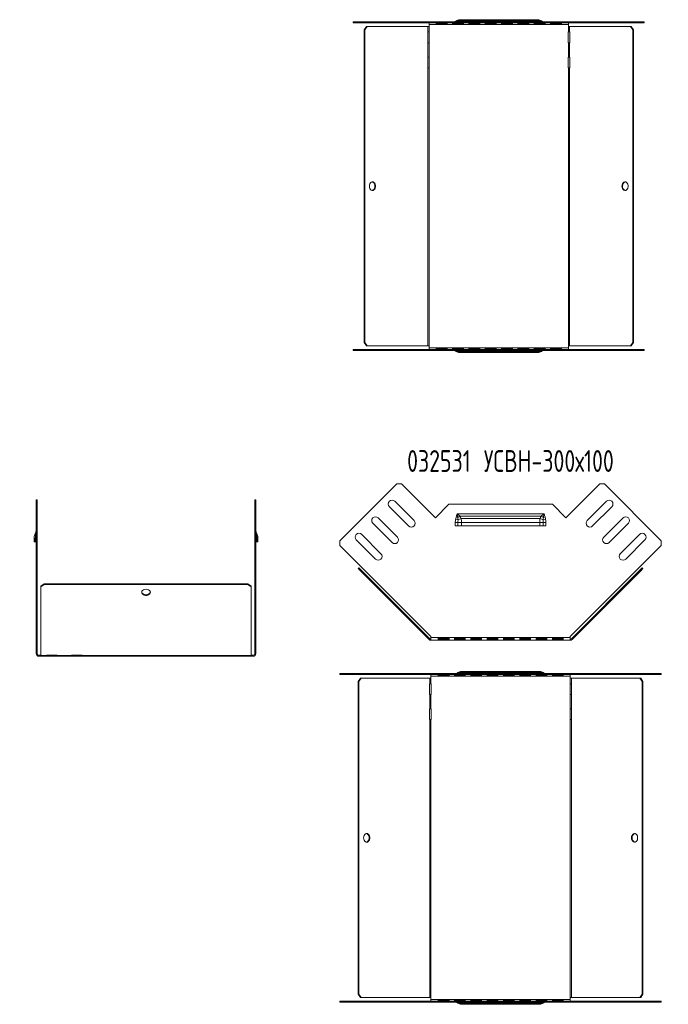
# Model space of a CAD drawing. Header units: millimetres. Extents: x -154 to 3245, y -1016 to 742.
# Tile 9 of 13: x 1734 to 2330, y -1016 to -112. Entities that reach past the tile are written whole.
import ezdxf

# ---------------------------------------------------------------- set-up
doc = ezdxf.new("R2010")
doc.units = ezdxf.units.MM
doc.styles.add('SLDTEXTSTYLE4', font='TXT', dxfattribs={"width": 0.7, "bigfont": 'bigfont'})

msp = doc.modelspace()

# ---------------------------------------------------------------- linework, layer by layer
at = {"color": 7, "linetype": 'Continuous', "lineweight": 15}
for p, q in [((2040.46, -114.05), (2040.46, -114.95)), ((2078.64, -114.05), (2040.46, -114.05)), ((2078.64, -114.95), (2040.46, -114.95)), ((2078.64, -114.95), (2078.64, -114.05)), ((2078.64, -114.05), (2082.89, -114.05)), ((2082.89, -114.95), (2078.64, -114.95)), ((2082.89, -114.05), (2082.89, -114.95)), ((2114, -114.05), (2082.89, -114.05)), ((2114, -114.95), (2082.89, -114.95)), ((2110.07, -116.45), (2110.07, -114.95)), ((2238.08, -116.45), (2110.07, -116.45)), ((2110.07, -116.45), (2110.07, -118.34)), ((2114, -114.05), (2114, -114.95)), ((2126.58, -114.05), (2114, -114.05)), ((2126.58, -114.95), (2114, -114.95)), ((2126.66, -115), (2116.66, -115)), ((2116.66, -115), (2116.66, -116.04)), ((2116.66, -115.8), (2126.66, -115.8)), ((2116.66, -116.04), (2126.66, -116.04)), ((2126.58, -114.05), (2126.58, -114.95)), ((2221.58, -114.05), (2126.58, -114.05)), ((2221.58, -114.95), (2126.58, -114.95)), ((2126.66, -116.04), (2126.66, -115)), ((2141.66, -115), (2131.66, -115)), ((2131.66, -115), (2131.66, -116.04)), ((2131.66, -115.8), (2141.66, -115.8)), ((2131.66, -116.04), (2141.66, -116.04)), ((2211.41, -113.63), (2136.74, -113.63)), ((2210.36, -112.75), (2137.79, -112.75)), ((2210.08, -112.05), (2138.08, -112.05)), ((2141.66, -116.04), (2141.66, -115)), ((2156.66, -115), (2146.66, -115)), ((2146.66, -115), (2146.66, -116.04)), ((2146.66, -115.8), (2156.66, -115.8)), ((2146.66, -116.04), (2156.66, -116.04)), ((2156.66, -116.04), (2156.66, -115)), ((2171.66, -115), (2161.66, -115)), ((2161.66, -115), (2161.66, -116.04)), ((2161.66, -115.8), (2171.66, -115.8)), ((2161.66, -116.04), (2171.66, -116.04)), ((2171.66, -116.04), (2171.66, -115)), ((2186.66, -115), (2176.66, -115)), ((2176.66, -115), (2176.66, -116.04)), ((2176.66, -115.8), (2186.66, -115.8)), ((2176.66, -116.04), (2186.66, -116.04)), ((2186.66, -116.04), (2186.66, -115)), ((2201.66, -115), (2191.66, -115)), ((2191.66, -115), (2191.66, -116.04)), ((2191.66, -115.8), (2201.66, -115.8)), ((2191.66, -116.04), (2201.66, -116.04)), ((2201.66, -116.04), (2201.66, -115)), ((2216.66, -115), (2206.66, -115)), ((2206.66, -115), (2206.66, -116.04)), ((2206.66, -115.8), (2216.66, -115.8)), ((2206.66, -116.04), (2216.66, -116.04)), ((2216.66, -116.04), (2216.66, -115)), ((2221.58, -114.05), (2221.58, -114.95)), ((2234.15, -114.05), (2221.58, -114.05)), ((2234.15, -114.95), (2221.58, -114.95)), ((2231.66, -115), (2221.66, -115)), ((2221.66, -115), (2221.66, -116.04)), ((2221.66, -115.8), (2231.66, -115.8)), ((2221.66, -116.04), (2231.66, -116.04)), ((2231.66, -116.04), (2231.66, -115)), ((2234.15, -114.05), (2234.15, -114.95)), ((2265.27, -114.05), (2234.15, -114.05)), ((2265.27, -114.95), (2234.15, -114.95)), ((2238.08, -114.95), (2238.08, -116.45)), ((2238.08, -118.34), (2238.08, -116.45)), ((2265.27, -114.95), (2265.27, -114.05)), ((2265.27, -114.05), (2269.51, -114.05)), ((2269.51, -114.95), (2265.27, -114.95)), ((2269.51, -114.05), (2269.51, -114.95)), ((2307.69, -114.05), (2269.51, -114.05)), ((2307.69, -114.95), (2269.51, -114.95)), ((2307.69, -114.95), (2307.69, -114.05)), ((2050.39, -121.34), (2052.51, -118.34)), ((2051.02, -121.34), (2050.39, -121.34)), ((2050.39, -121.34), (2050.39, -408.44)), ((2053.14, -118.34), (2051.02, -121.34)), ((2051.02, -121.34), (2051.02, -408.44)), ((2052.51, -118.34), (2053.14, -118.34)), ((2109.01, -118.34), (2053.14, -118.34)), ((2109.01, -123.34), (2108.84, -123.34)), ((2108.84, -123.34), (2108.84, -133.34)), ((2109.01, -118.34), (2109.01, -123.34)), ((2109.01, -118.34), (2110.07, -118.34)), ((2110.07, -123.34), (2109.01, -123.34)), ((2110.07, -118.34), (2110.07, -123.34)), ((2110.3, -123.34), (2110.07, -123.34)), ((2110.3, -133.34), (2110.3, -123.34)), ((2238.08, -123.34), (2237.85, -123.34)), ((2237.85, -123.34), (2237.85, -133.34)), ((2238.08, -118.34), (2238.08, -123.34)), ((2238.08, -118.34), (2239.14, -118.34)), ((2239.14, -123.34), (2238.08, -123.34)), ((2239.14, -118.34), (2239.14, -123.34)), ((2295.01, -118.34), (2239.14, -118.34)), ((2239.31, -123.34), (2239.14, -123.34)), ((2239.31, -133.34), (2239.31, -123.34)), ((2295.01, -118.34), (2295.64, -118.34)), ((2297.13, -121.34), (2295.01, -118.34)), ((2295.64, -118.34), (2297.77, -121.34)), ((2297.77, -121.34), (2297.13, -121.34)), ((2297.13, -121.34), (2297.13, -408.44)), ((2297.77, -121.34), (2297.77, -408.44)), ((2108.84, -133.34), (2109.01, -133.34)), ((2109.01, -133.34), (2109.01, -146.34)), ((2109.01, -133.34), (2110.07, -133.34)), ((2110.07, -133.34), (2110.07, -146.34)), ((2110.07, -133.34), (2110.3, -133.34)), ((2237.85, -133.34), (2238.08, -133.34)), ((2238.08, -133.34), (2238.08, -146.34)), ((2238.08, -133.34), (2239.14, -133.34)), ((2239.14, -133.34), (2239.14, -146.34)), ((2239.14, -133.34), (2239.31, -133.34)), ((2108.84, -146.34), (2108.84, -156.34)), ((2109.01, -146.34), (2108.84, -146.34)), ((2110.07, -146.34), (2109.01, -146.34)), ((2110.3, -146.34), (2110.07, -146.34)), ((2110.3, -156.34), (2110.3, -146.34)), ((2237.85, -146.34), (2237.85, -156.34)), ((2238.08, -146.34), (2237.85, -146.34)), ((2239.14, -146.34), (2238.08, -146.34)), ((2239.31, -146.34), (2239.14, -146.34)), ((2239.31, -156.34), (2239.31, -146.34)), ((2108.84, -156.34), (2109.01, -156.34)), ((2109.01, -156.34), (2109.01, -411.44)), ((2109.01, -156.34), (2110.07, -156.34)), ((2110.07, -156.34), (2110.07, -411.44)), ((2110.07, -156.34), (2110.3, -156.34)), ((2237.85, -156.34), (2238.08, -156.34)), ((2238.08, -156.34), (2238.08, -411.44)), ((2238.08, -156.34), (2239.14, -156.34)), ((2239.14, -156.34), (2239.14, -411.44)), ((2239.14, -156.34), (2239.31, -156.34)), ((2040.46, -414.83), (2040.46, -415.73)), ((2040.46, -414.83), (2078.64, -414.83)), ((2040.46, -415.73), (2078.64, -415.73)), ((2050.39, -408.44), (2051.02, -408.44)), ((2052.51, -411.44), (2050.39, -408.44)), ((2051.02, -408.44), (2053.14, -411.44)), ((2053.14, -411.44), (2052.51, -411.44)), ((2109.01, -411.44), (2053.14, -411.44)), ((2078.64, -415.73), (2078.64, -414.83)), ((2078.64, -414.83), (2082.89, -414.83)), ((2082.89, -415.73), (2078.64, -415.73)), ((2082.89, -414.83), (2082.89, -415.73)), ((2082.89, -414.83), (2114, -414.83)), ((2082.89, -415.73), (2114, -415.73)), ((2110.07, -411.44), (2109.01, -411.44)), ((2110.07, -411.44), (2110.07, -413.33)), ((2238.08, -413.33), (2110.07, -413.33)), ((2110.07, -414.83), (2110.07, -413.33)), ((2114, -415.73), (2114, -414.83)), ((2114, -414.83), (2126.58, -414.83)), ((2114, -415.73), (2126.58, -415.73)), ((2116.66, -413.74), (2116.66, -414.78)), ((2126.66, -413.74), (2116.66, -413.74)), ((2126.66, -413.98), (2116.66, -413.98)), ((2116.66, -414.78), (2126.66, -414.78)), ((2126.58, -415.73), (2126.58, -414.83)), ((2126.58, -414.83), (2221.58, -414.83)), ((2126.58, -415.73), (2221.58, -415.73)), ((2126.66, -414.78), (2126.66, -413.74)), ((2131.66, -413.74), (2131.66, -414.78)), ((2141.66, -413.74), (2131.66, -413.74)), ((2141.66, -413.98), (2131.66, -413.98)), ((2131.66, -414.78), (2141.66, -414.78)), ((2141.66, -414.78), (2141.66, -413.74)), ((2146.66, -413.74), (2146.66, -414.78)), ((2156.66, -413.74), (2146.66, -413.74)), ((2156.66, -413.98), (2146.66, -413.98)), ((2146.66, -414.78), (2156.66, -414.78)), ((2156.66, -414.78), (2156.66, -413.74)), ((2161.66, -413.74), (2161.66, -414.78)), ((2171.66, -413.74), (2161.66, -413.74)), ((2171.66, -413.98), (2161.66, -413.98)), ((2161.66, -414.78), (2171.66, -414.78)), ((2171.66, -414.78), (2171.66, -413.74)), ((2176.66, -413.74), (2176.66, -414.78)), ((2186.66, -413.74), (2176.66, -413.74)), ((2186.66, -413.98), (2176.66, -413.98)), ((2176.66, -414.78), (2186.66, -414.78)), ((2186.66, -414.78), (2186.66, -413.74)), ((2191.66, -413.74), (2191.66, -414.78)), ((2201.66, -413.74), (2191.66, -413.74)), ((2201.66, -413.98), (2191.66, -413.98)), ((2191.66, -414.78), (2201.66, -414.78)), ((2201.66, -414.78), (2201.66, -413.74)), ((2206.66, -413.74), (2206.66, -414.78)), ((2216.66, -413.74), (2206.66, -413.74)), ((2216.66, -413.98), (2206.66, -413.98)), ((2206.66, -414.78), (2216.66, -414.78)), ((2216.66, -414.78), (2216.66, -413.74)), ((2221.58, -415.73), (2221.58, -414.83)), ((2221.58, -414.83), (2234.15, -414.83)), ((2221.58, -415.73), (2234.15, -415.73)), ((2221.66, -413.74), (2221.66, -414.78)), ((2231.66, -413.74), (2221.66, -413.74)), ((2231.66, -413.98), (2221.66, -413.98)), ((2221.66, -414.78), (2231.66, -414.78)), ((2231.66, -414.78), (2231.66, -413.74)), ((2234.15, -415.73), (2234.15, -414.83)), ((2234.15, -414.83), (2265.27, -414.83)), ((2234.15, -415.73), (2265.27, -415.73)), ((2239.14, -411.44), (2238.08, -411.44)), ((2238.08, -413.33), (2238.08, -411.44)), ((2238.08, -413.33), (2238.08, -414.83)), ((2295.01, -411.44), (2239.14, -411.44)), ((2265.27, -415.73), (2265.27, -414.83)), ((2265.27, -414.83), (2269.51, -414.83)), ((2269.51, -415.73), (2265.27, -415.73)), ((2269.51, -414.83), (2269.51, -415.73)), ((2269.51, -414.83), (2307.69, -414.83)), ((2269.51, -415.73), (2307.69, -415.73)), ((2295.01, -411.44), (2297.13, -408.44)), ((2295.64, -411.44), (2295.01, -411.44)), ((2297.77, -408.44), (2295.64, -411.44)), ((2297.13, -408.44), (2297.77, -408.44)), ((2307.69, -415.73), (2307.69, -414.83)), ((2136.74, -416.15), (2211.41, -416.15)), ((2137.79, -417.03), (2210.36, -417.03)), ((2138.08, -417.73), (2210.08, -417.73)), ((2028.21, -590.55), (2080.54, -538.23)), ((2084.78, -538.23), (2080.54, -538.23)), ((2084.78, -538.23), (2115.89, -569.34)), ((2235.76, -569.34), (2266.88, -538.23)), ((2271.12, -538.23), (2266.88, -538.23)), ((2271.12, -538.23), (2323.44, -590.55)), ((1750.17, -552.95), (1749.27, -552.95)), ((1749.27, -552.95), (1749.27, -605.28)), ((1750.17, -552.95), (1750.17, -605.28)), ((1950.96, -552.95), (1950.06, -552.95)), ((1950.06, -605.28), (1950.06, -552.95)), ((1950.96, -605.28), (1950.96, -552.95)), ((2073.65, -559.25), (2091.33, -576.93)), ((2096.28, -571.98), (2078.6, -554.31)), ((2115.89, -569.34), (2128.33, -556.91)), ((2128.33, -556.91), (2223.33, -556.91)), ((2223.33, -556.91), (2235.76, -569.34)), ((2273.05, -554.31), (2255.38, -571.98)), ((2260.33, -576.93), (2278, -559.25)), ((2081.08, -587.19), (2063.4, -569.51)), ((2135.02, -568.71), (2136.54, -569.16)), ((2135.83, -565.7), (2215.83, -565.7)), ((2138.49, -567.91), (2213.16, -567.91)), ((2215.11, -569.16), (2216.63, -568.71)), ((2288.26, -569.51), (2270.58, -587.19)), ((2058.45, -574.46), (2076.13, -592.14)), ((2134.21, -573.81), (2136.67, -573.81)), ((2134.21, -576.91), (2134.21, -573.81)), ((2136.67, -576.91), (2134.21, -576.91)), ((2134.49, -570.91), (2136.7, -571.37)), ((2136.67, -573.81), (2136.67, -576.91)), ((2136.67, -573.81), (2139.83, -573.81)), ((2139.83, -576.91), (2136.67, -576.91)), ((2139.54, -570.13), (2212.12, -570.13)), ((2139.83, -573.81), (2139.83, -576.91)), ((2139.83, -573.81), (2211.83, -573.81)), ((2139.83, -576.91), (2211.83, -576.91)), ((2211.83, -576.91), (2211.83, -573.81)), ((2211.83, -573.81), (2214.99, -573.81)), ((2214.99, -576.91), (2211.83, -576.91)), ((2214.95, -571.37), (2217.17, -570.91)), ((2214.99, -576.91), (2214.99, -573.81)), ((2214.99, -573.81), (2217.45, -573.81)), ((2217.45, -576.91), (2214.99, -576.91)), ((2217.45, -573.81), (2217.45, -576.91)), ((2275.53, -592.14), (2293.21, -574.46)), ((2065.87, -602.39), (2048.2, -584.71)), ((2303.46, -584.71), (2285.78, -602.39)), ((1747.27, -588.53), (1748.39, -588.53)), ((1747.27, -591.63), (1747.27, -588.53)), ((1748.39, -591.63), (1747.27, -591.63)), ((1748.39, -588.53), (1749.27, -588.53)), ((1748.39, -591.63), (1748.39, -588.53)), ((1749.27, -591.63), (1748.39, -591.63)), ((1950.96, -588.53), (1951.83, -588.53)), ((1951.83, -591.63), (1950.96, -591.63)), ((1951.83, -588.53), (1951.83, -591.63)), ((1951.83, -588.53), (1952.96, -588.53)), ((1952.96, -591.63), (1951.83, -591.63)), ((1952.96, -588.53), (1952.96, -591.63)), ((2028.21, -590.55), (2028.21, -594.8)), ((2111.82, -678.41), (2028.21, -594.8)), ((2043.25, -589.66), (2060.92, -607.34)), ((2323.44, -594.8), (2239.83, -678.41)), ((2290.73, -607.34), (2308.41, -589.66)), ((2323.44, -594.8), (2323.44, -590.55)), ((1749.27, -605.28), (1750.17, -605.28)), ((1749.27, -609.52), (1749.27, -605.28)), ((1750.17, -605.28), (1750.17, -609.52)), ((1950.06, -605.28), (1950.96, -605.28)), ((1950.06, -609.52), (1950.06, -605.28)), ((1950.96, -605.28), (1950.96, -609.52)), ((1749.27, -609.52), (1749.27, -693.13)), ((1750.17, -609.52), (1749.27, -609.52)), ((1750.17, -609.52), (1750.17, -693.13)), ((1950.96, -609.52), (1950.06, -609.52)), ((1950.06, -693.13), (1950.06, -609.52)), ((1950.96, -693.13), (1950.96, -609.52)), ((2045.07, -616.09), (2045.7, -615.45)), ((2047.19, -618.21), (2045.07, -616.09)), ((2045.7, -615.45), (2047.82, -617.57)), ((2047.82, -617.57), (2047.19, -618.21)), ((2110.13, -681.15), (2047.19, -618.21)), ((2110.76, -680.51), (2047.82, -617.57)), ((2303.83, -617.57), (2240.89, -680.51)), ((2304.47, -618.21), (2241.53, -681.15)), ((2303.83, -617.57), (2305.95, -615.45)), ((2304.47, -618.21), (2303.83, -617.57)), ((2306.59, -616.09), (2304.47, -618.21)), ((2305.95, -615.45), (2306.59, -616.09)), ((1753.56, -632.3), (1756.56, -630.18)), ((1756.56, -630.81), (1753.56, -632.93)), ((1753.56, -632.93), (1753.56, -632.3)), ((1756.56, -630.18), (1756.56, -630.81)), ((1756.56, -630.18), (1943.66, -630.18)), ((1756.56, -630.81), (1943.66, -630.81)), ((1943.66, -630.81), (1943.66, -630.18)), ((1943.66, -630.18), (1946.66, -632.3)), ((1946.66, -632.93), (1943.66, -630.81)), ((1946.66, -632.3), (1946.66, -632.93)), ((1753.56, -695.87), (1753.56, -632.93)), ((1946.66, -695.87), (1946.66, -632.93)), ((2110.13, -681.15), (2110.76, -680.51)), ((2111.82, -679.45), (2111.82, -678.41)), ((2239.83, -679.45), (2111.82, -679.45)), ((2111.82, -679.45), (2111.82, -681.85)), ((2239.83, -681.85), (2111.82, -681.85)), ((2118.41, -680.09), (2128.41, -680.09)), ((2118.41, -681.76), (2118.41, -680.09)), ((2128.41, -680.89), (2118.41, -680.89)), ((2128.41, -681.76), (2118.41, -681.76)), ((2128.41, -680.09), (2128.41, -681.76)), ((2133.41, -680.09), (2143.41, -680.09)), ((2133.41, -681.76), (2133.41, -680.09)), ((2143.41, -680.89), (2133.41, -680.89)), ((2143.41, -681.76), (2133.41, -681.76)), ((2143.41, -680.09), (2143.41, -681.76)), ((2148.41, -680.09), (2158.41, -680.09)), ((2148.41, -681.76), (2148.41, -680.09)), ((2158.41, -680.89), (2148.41, -680.89)), ((2158.41, -681.76), (2148.41, -681.76)), ((2158.41, -680.09), (2158.41, -681.76)), ((2163.41, -680.09), (2173.41, -680.09)), ((2163.41, -681.76), (2163.41, -680.09)), ((2173.41, -680.89), (2163.41, -680.89)), ((2173.41, -681.76), (2163.41, -681.76)), ((2173.41, -680.09), (2173.41, -681.76)), ((2178.41, -680.09), (2188.41, -680.09)), ((2178.41, -681.76), (2178.41, -680.09)), ((2188.41, -680.89), (2178.41, -680.89)), ((2188.41, -681.76), (2178.41, -681.76)), ((2188.41, -680.09), (2188.41, -681.76)), ((2193.41, -680.09), (2203.41, -680.09)), ((2193.41, -681.76), (2193.41, -680.09)), ((2203.41, -680.89), (2193.41, -680.89)), ((2203.41, -681.76), (2193.41, -681.76)), ((2203.41, -680.09), (2203.41, -681.76)), ((2208.41, -680.09), (2218.41, -680.09)), ((2208.41, -681.76), (2208.41, -680.09)), ((2218.41, -680.89), (2208.41, -680.89)), ((2218.41, -681.76), (2208.41, -681.76)), ((2218.41, -680.09), (2218.41, -681.76)), ((2223.41, -680.09), (2233.41, -680.09)), ((2223.41, -681.76), (2223.41, -680.09)), ((2233.41, -680.89), (2223.41, -680.89)), ((2233.41, -681.76), (2223.41, -681.76)), ((2233.41, -680.09), (2233.41, -681.76)), ((2239.83, -678.41), (2239.83, -679.45)), ((2239.83, -681.85), (2239.83, -679.45)), ((2240.89, -680.51), (2241.53, -681.15)), ((1749.27, -693.13), (1750.17, -693.13)), ((1749.27, -693.13), (1749.27, -694.17)), ((1750.17, -694.17), (1749.27, -694.17)), ((1750.17, -693.13), (1750.17, -694.17)), ((1751.67, -695.67), (1751.67, -696.57)), ((1751.67, -695.67), (1753.56, -695.67)), ((1753.56, -695.87), (1758.56, -695.87)), ((1753.56, -695.87), (1753.56, -696.57)), ((1758.56, -695.7), (1768.56, -695.7)), ((1758.56, -695.87), (1758.56, -695.7)), ((1758.56, -696.57), (1758.56, -695.87)), ((1768.56, -695.7), (1768.56, -695.87)), ((1768.56, -695.87), (1781.56, -695.87)), ((1768.56, -695.87), (1768.56, -696.57)), ((1781.56, -695.7), (1791.56, -695.7)), ((1781.56, -695.87), (1781.56, -695.7)), ((1781.56, -696.57), (1781.56, -695.87)), ((1791.56, -695.7), (1791.56, -695.87)), ((1791.56, -695.87), (1946.66, -695.87)), ((1791.56, -695.87), (1791.56, -696.57)), ((1946.66, -695.67), (1948.56, -695.67)), ((1946.66, -696.57), (1946.66, -695.87)), ((1948.56, -695.67), (1948.56, -696.57)), ((1950.96, -693.13), (1950.06, -693.13)), ((1950.06, -694.17), (1950.06, -693.13)), ((1950.06, -694.17), (1950.96, -694.17)), ((1950.96, -694.17), (1950.96, -693.13)), ((1751.67, -696.57), (1753.56, -696.57)), ((1753.56, -696.57), (1758.56, -696.57)), ((1768.56, -696.57), (1758.56, -696.57)), ((1768.56, -696.57), (1781.56, -696.57)), ((1791.56, -696.57), (1781.56, -696.57)), ((1791.56, -696.57), (1946.66, -696.57)), ((1946.66, -696.57), (1948.56, -696.57)), ((2028.21, -712.51), (2028.21, -713.41)), ((2080.54, -712.51), (2028.21, -712.51)), ((2080.54, -713.41), (2028.21, -713.41)), ((2080.54, -713.41), (2080.54, -712.51)), ((2080.54, -712.51), (2084.78, -712.51)), ((2084.78, -713.41), (2080.54, -713.41)), ((2084.78, -712.51), (2084.78, -713.41)), ((2115.89, -712.51), (2084.78, -712.51)), ((2115.89, -713.41), (2084.78, -713.41)), ((2111.82, -714.91), (2111.82, -713.41)), ((2115.89, -712.51), (2115.89, -713.41)), ((2128.33, -712.51), (2115.89, -712.51)), ((2128.33, -713.41), (2115.89, -713.41)), ((2128.41, -713.46), (2118.41, -713.46)), ((2118.41, -713.46), (2118.41, -714.5)), ((2118.41, -714.26), (2128.41, -714.26)), ((2128.33, -712.51), (2128.33, -713.41)), ((2223.33, -712.51), (2128.33, -712.51)), ((2223.33, -713.41), (2128.33, -713.41)), ((2128.41, -714.5), (2128.41, -713.46)), ((2143.41, -713.46), (2133.41, -713.46)), ((2133.41, -713.46), (2133.41, -714.5)), ((2133.41, -714.26), (2143.41, -714.26)), ((2213.16, -712.09), (2138.49, -712.09)), ((2212.12, -711.21), (2139.54, -711.21)), ((2211.83, -710.51), (2139.83, -710.51)), ((2143.41, -714.5), (2143.41, -713.46)), ((2158.41, -713.46), (2148.41, -713.46)), ((2148.41, -713.46), (2148.41, -714.5)), ((2148.41, -714.26), (2158.41, -714.26)), ((2158.41, -714.5), (2158.41, -713.46)), ((2173.41, -713.46), (2163.41, -713.46)), ((2163.41, -713.46), (2163.41, -714.5)), ((2163.41, -714.26), (2173.41, -714.26)), ((2173.41, -714.5), (2173.41, -713.46)), ((2188.41, -713.46), (2178.41, -713.46)), ((2178.41, -713.46), (2178.41, -714.5)), ((2178.41, -714.26), (2188.41, -714.26)), ((2188.41, -714.5), (2188.41, -713.46)), ((2203.41, -713.46), (2193.41, -713.46)), ((2193.41, -713.46), (2193.41, -714.5)), ((2193.41, -714.26), (2203.41, -714.26)), ((2203.41, -714.5), (2203.41, -713.46)), ((2218.41, -713.46), (2208.41, -713.46)), ((2208.41, -713.46), (2208.41, -714.5)), ((2208.41, -714.26), (2218.41, -714.26)), ((2218.41, -714.5), (2218.41, -713.46)), ((2223.33, -712.51), (2223.33, -713.41)), ((2235.76, -712.51), (2223.33, -712.51)), ((2235.76, -713.41), (2223.33, -713.41)), ((2233.41, -713.46), (2223.41, -713.46)), ((2223.41, -713.46), (2223.41, -714.5)), ((2223.41, -714.26), (2233.41, -714.26)), ((2233.41, -714.5), (2233.41, -713.46)), ((2235.76, -712.51), (2235.76, -713.41)), ((2266.88, -712.51), (2235.76, -712.51)), ((2266.88, -713.41), (2235.76, -713.41)), ((2239.83, -713.41), (2239.83, -714.91)), ((2266.88, -713.41), (2266.88, -712.51)), ((2266.88, -712.51), (2271.12, -712.51)), ((2271.12, -713.41), (2266.88, -713.41)), ((2271.12, -712.51), (2271.12, -713.41)), ((2323.44, -712.51), (2271.12, -712.51)), ((2323.44, -713.41), (2271.12, -713.41)), ((2323.44, -713.41), (2323.44, -712.51)), ((2045.07, -719.8), (2047.19, -716.8)), ((2045.7, -719.8), (2045.07, -719.8)), ((2045.07, -719.8), (2045.07, -1006.9)), ((2047.82, -716.8), (2045.7, -719.8)), ((2045.7, -719.8), (2045.7, -1006.9)), ((2047.19, -716.8), (2047.82, -716.8)), ((2110.76, -716.8), (2047.82, -716.8)), ((2110.76, -721.8), (2110.6, -721.8)), ((2110.6, -721.8), (2110.6, -731.8)), ((2110.76, -716.8), (2110.76, -721.8)), ((2110.76, -716.8), (2111.82, -716.8)), ((2111.82, -721.8), (2110.76, -721.8)), ((2239.83, -714.91), (2111.82, -714.91)), ((2111.82, -714.91), (2111.82, -716.8)), ((2111.82, -716.8), (2111.82, -721.8)), ((2112.06, -721.8), (2111.82, -721.8)), ((2112.06, -731.8), (2112.06, -721.8)), ((2118.41, -714.5), (2128.41, -714.5)), ((2133.41, -714.5), (2143.41, -714.5)), ((2148.41, -714.5), (2158.41, -714.5)), ((2163.41, -714.5), (2173.41, -714.5)), ((2178.41, -714.5), (2188.41, -714.5)), ((2193.41, -714.5), (2203.41, -714.5)), ((2208.41, -714.5), (2218.41, -714.5)), ((2223.41, -714.5), (2233.41, -714.5)), ((2239.83, -721.8), (2239.6, -721.8)), ((2239.6, -721.8), (2239.6, -731.8)), ((2239.83, -716.8), (2239.83, -714.91)), ((2239.83, -716.8), (2239.83, -721.8)), ((2239.83, -716.8), (2240.89, -716.8)), ((2240.89, -721.8), (2239.83, -721.8)), ((2240.89, -716.8), (2240.89, -721.8)), ((2303.83, -716.8), (2240.89, -716.8)), ((2241.06, -721.8), (2240.89, -721.8)), ((2241.06, -731.8), (2241.06, -721.8)), ((2305.95, -719.8), (2303.83, -716.8)), ((2303.83, -716.8), (2304.47, -716.8)), ((2304.47, -716.8), (2306.59, -719.8)), ((2305.95, -719.8), (2305.95, -1006.9)), ((2306.59, -719.8), (2305.95, -719.8)), ((2306.59, -719.8), (2306.59, -1006.9)), ((2110.6, -731.8), (2110.76, -731.8)), ((2110.76, -731.8), (2110.76, -744.8)), ((2110.76, -731.8), (2111.82, -731.8)), ((2111.82, -731.8), (2111.82, -744.8)), ((2111.82, -731.8), (2112.06, -731.8)), ((2239.6, -731.8), (2239.83, -731.8)), ((2239.83, -731.8), (2239.83, -744.8)), ((2239.83, -731.8), (2240.89, -731.8)), ((2240.89, -731.8), (2240.89, -744.8)), ((2240.89, -731.8), (2241.06, -731.8)), ((2110.6, -744.8), (2110.6, -754.8)), ((2110.76, -744.8), (2110.6, -744.8)), ((2111.82, -744.8), (2110.76, -744.8)), ((2112.06, -744.8), (2111.82, -744.8)), ((2112.06, -754.8), (2112.06, -744.8)), ((2239.6, -744.8), (2239.6, -754.8)), ((2239.83, -744.8), (2239.6, -744.8)), ((2240.89, -744.8), (2239.83, -744.8)), ((2241.06, -744.8), (2240.89, -744.8)), ((2241.06, -754.8), (2241.06, -744.8)), ((2110.6, -754.8), (2110.76, -754.8)), ((2110.76, -754.8), (2110.76, -1009.9)), ((2110.76, -754.8), (2111.82, -754.8)), ((2111.82, -754.8), (2111.82, -1009.9)), ((2111.82, -754.8), (2112.06, -754.8)), ((2239.6, -754.8), (2239.83, -754.8)), ((2239.83, -754.8), (2239.83, -1009.9)), ((2239.83, -754.8), (2240.89, -754.8)), ((2240.89, -754.8), (2240.89, -1009.9)), ((2240.89, -754.8), (2241.06, -754.8)), ((2045.07, -1006.9), (2045.7, -1006.9)), ((2047.19, -1009.9), (2045.07, -1006.9)), ((2045.7, -1006.9), (2047.82, -1009.9)), ((2047.82, -1009.9), (2047.19, -1009.9)), ((2110.76, -1009.9), (2047.82, -1009.9)), ((2111.82, -1009.9), (2110.76, -1009.9)), ((2111.82, -1009.9), (2111.82, -1011.79)), ((2239.83, -1011.79), (2111.82, -1011.79)), ((2111.82, -1013.29), (2111.82, -1011.79)), ((2118.41, -1012.2), (2118.41, -1013.24)), ((2128.41, -1012.2), (2118.41, -1012.2)), ((2128.41, -1012.44), (2118.41, -1012.44)), ((2128.41, -1013.24), (2128.41, -1012.2)), ((2133.41, -1012.2), (2133.41, -1013.24)), ((2143.41, -1012.2), (2133.41, -1012.2)), ((2143.41, -1012.44), (2133.41, -1012.44)), ((2143.41, -1013.24), (2143.41, -1012.2)), ((2148.41, -1012.2), (2148.41, -1013.24)), ((2158.41, -1012.2), (2148.41, -1012.2)), ((2158.41, -1012.44), (2148.41, -1012.44)), ((2158.41, -1013.24), (2158.41, -1012.2)), ((2163.41, -1012.2), (2163.41, -1013.24)), ((2173.41, -1012.2), (2163.41, -1012.2)), ((2173.41, -1012.44), (2163.41, -1012.44)), ((2173.41, -1013.24), (2173.41, -1012.2)), ((2178.41, -1012.2), (2178.41, -1013.24)), ((2188.41, -1012.2), (2178.41, -1012.2)), ((2188.41, -1012.44), (2178.41, -1012.44)), ((2188.41, -1013.24), (2188.41, -1012.2)), ((2193.41, -1012.2), (2193.41, -1013.24)), ((2203.41, -1012.2), (2193.41, -1012.2)), ((2203.41, -1012.44), (2193.41, -1012.44)), ((2203.41, -1013.24), (2203.41, -1012.2)), ((2208.41, -1012.2), (2208.41, -1013.24)), ((2218.41, -1012.2), (2208.41, -1012.2)), ((2218.41, -1012.44), (2208.41, -1012.44)), ((2218.41, -1013.24), (2218.41, -1012.2)), ((2223.41, -1012.2), (2223.41, -1013.24)), ((2233.41, -1012.2), (2223.41, -1012.2)), ((2233.41, -1012.44), (2223.41, -1012.44)), ((2233.41, -1013.24), (2233.41, -1012.2)), ((2240.89, -1009.9), (2239.83, -1009.9)), ((2239.83, -1011.79), (2239.83, -1009.9)), ((2239.83, -1011.79), (2239.83, -1013.29)), ((2303.83, -1009.9), (2240.89, -1009.9)), ((2303.83, -1009.9), (2305.95, -1006.9)), ((2304.47, -1009.9), (2303.83, -1009.9)), ((2306.59, -1006.9), (2304.47, -1009.9)), ((2305.95, -1006.9), (2306.59, -1006.9)), ((2028.21, -1013.29), (2028.21, -1014.19)), ((2028.21, -1013.29), (2080.54, -1013.29)), ((2028.21, -1014.19), (2080.54, -1014.19)), ((2080.54, -1014.19), (2080.54, -1013.29)), ((2080.54, -1013.29), (2084.78, -1013.29)), ((2084.78, -1014.19), (2080.54, -1014.19)), ((2084.78, -1013.29), (2084.78, -1014.19)), ((2084.78, -1013.29), (2115.89, -1013.29)), ((2084.78, -1014.19), (2115.89, -1014.19)), ((2115.89, -1014.19), (2115.89, -1013.29)), ((2115.89, -1013.29), (2128.33, -1013.29)), ((2115.89, -1014.19), (2128.33, -1014.19)), ((2118.41, -1013.24), (2128.41, -1013.24)), ((2128.33, -1014.19), (2128.33, -1013.29)), ((2128.33, -1013.29), (2223.33, -1013.29)), ((2128.33, -1014.19), (2223.33, -1014.19)), ((2133.41, -1013.24), (2143.41, -1013.24)), ((2138.49, -1014.61), (2213.16, -1014.61)), ((2139.54, -1015.49), (2212.12, -1015.49)), ((2139.83, -1016.19), (2211.83, -1016.19)), ((2148.41, -1013.24), (2158.41, -1013.24)), ((2163.41, -1013.24), (2173.41, -1013.24)), ((2178.41, -1013.24), (2188.41, -1013.24)), ((2193.41, -1013.24), (2203.41, -1013.24)), ((2208.41, -1013.24), (2218.41, -1013.24)), ((2223.33, -1014.19), (2223.33, -1013.29)), ((2223.33, -1013.29), (2235.76, -1013.29)), ((2223.33, -1014.19), (2235.76, -1014.19)), ((2223.41, -1013.24), (2233.41, -1013.24)), ((2235.76, -1014.19), (2235.76, -1013.29)), ((2235.76, -1013.29), (2266.88, -1013.29)), ((2235.76, -1014.19), (2266.88, -1014.19)), ((2266.88, -1014.19), (2266.88, -1013.29)), ((2266.88, -1013.29), (2271.12, -1013.29)), ((2271.12, -1014.19), (2266.88, -1014.19)), ((2271.12, -1013.29), (2271.12, -1014.19)), ((2271.12, -1013.29), (2323.44, -1013.29)), ((2271.12, -1014.19), (2323.44, -1014.19)), ((2323.44, -1014.19), (2323.44, -1013.29))]:
    msp.add_line(p, q, dxfattribs=at)
at = {"color": 7, "linetype": 'Continuous', "lineweight": 15, "flags": 128}
for points in [[(2055.27, -264.89), (2055.39, -266.07), (2055.76, -267.14), (2056.33, -268.02), (2057.06, -268.61), (2057.88, -268.88), (2058.72, -268.79), (2059.51, -268.35), (2060.17, -267.61), (2060.64, -266.63), (2060.89, -265.49), (2060.89, -264.29), (2060.64, -263.15), (2060.17, -262.17), (2059.51, -261.43), (2058.72, -260.99), (2057.88, -260.9), (2057.06, -261.17), (2056.33, -261.76), (2055.76, -262.64), (2055.39, -263.71), (2055.27, -264.89)], [(2057.78, -268.86), (2058.09, -268.79), (2058.87, -268.35), (2059.53, -267.61), (2060.01, -266.63), (2060.25, -265.49), (2060.25, -264.29), (2060.01, -263.15), (2059.53, -262.17), (2058.87, -261.43), (2058.09, -260.99), (2057.78, -260.92)], [(2287.23, -264.89), (2287.36, -266.07), (2287.72, -267.14), (2288.3, -268.02), (2289.03, -268.61), (2289.85, -268.88), (2290.69, -268.79), (2291.47, -268.35), (2292.13, -267.61), (2292.61, -266.63), (2292.86, -265.49), (2292.86, -264.29), (2292.61, -263.15), (2292.13, -262.17), (2291.47, -261.43), (2290.69, -260.99), (2289.85, -260.9), (2289.03, -261.17), (2288.3, -261.76), (2287.72, -262.64), (2287.36, -263.71), (2287.23, -264.89)], [(1748.55, -586.1), (1748.71, -586.05), (1748.86, -585.99), (1748.98, -585.94), (1749.08, -585.88), (1749.16, -585.82), (1749.22, -585.76), (1749.26, -585.7), (1749.27, -585.63)], [(1950.96, -585.63), (1950.97, -585.7), (1951, -585.76), (1951.06, -585.82), (1951.14, -585.88), (1951.24, -585.94), (1951.37, -585.99), (1951.51, -586.05), (1951.68, -586.1)], [(1850.11, -635.06), (1851.29, -635.18), (1852.37, -635.55), (1853.24, -636.12), (1853.84, -636.85), (1854.1, -637.67), (1854.01, -638.51), (1853.58, -639.3), (1852.83, -639.96), (1851.85, -640.43), (1850.71, -640.68), (1849.52, -640.68), (1848.38, -640.43), (1847.39, -639.96), (1846.65, -639.3), (1846.21, -638.51), (1846.12, -637.67), (1846.39, -636.85), (1846.99, -636.12), (1847.86, -635.55), (1848.93, -635.18), (1850.11, -635.06)], [(1854.09, -637.57), (1854.01, -637.88), (1853.58, -638.66), (1852.83, -639.32), (1851.85, -639.8), (1850.71, -640.04), (1849.52, -640.04), (1848.38, -639.8), (1847.39, -639.32), (1846.65, -638.66), (1846.21, -637.88), (1846.14, -637.57)], [(2049.95, -863.35), (2050.07, -864.53), (2050.44, -865.6), (2051.01, -866.48), (2051.74, -867.07), (2052.56, -867.34), (2053.4, -867.25), (2054.19, -866.81), (2054.85, -866.07), (2055.32, -865.09), (2055.57, -863.95), (2055.57, -862.75), (2055.32, -861.61), (2054.85, -860.63), (2054.19, -859.89), (2053.4, -859.45), (2052.56, -859.36), (2051.74, -859.63), (2051.01, -860.22), (2050.44, -861.1), (2050.07, -862.17), (2049.95, -863.35)], [(2052.46, -867.32), (2052.77, -867.25), (2053.55, -866.81), (2054.21, -866.07), (2054.69, -865.09), (2054.94, -863.95), (2054.94, -862.75), (2054.69, -861.61), (2054.21, -860.63), (2053.55, -859.89), (2052.77, -859.45), (2052.46, -859.38)], [(2296.05, -863.35), (2296.18, -864.53), (2296.54, -865.6), (2297.12, -866.48), (2297.85, -867.07), (2298.67, -867.34), (2299.51, -867.25), (2300.3, -866.81), (2300.95, -866.07), (2301.43, -865.09), (2301.68, -863.95), (2301.68, -862.75), (2301.43, -861.61), (2300.95, -860.63), (2300.3, -859.89), (2299.51, -859.45), (2298.67, -859.36), (2297.85, -859.63), (2297.12, -860.22), (2296.54, -861.1), (2296.18, -862.17), (2296.05, -863.35)]]:
    msp.add_lwpolyline(points, dxfattribs=at)
at = {"color": 7, "linetype": 'Continuous', "lineweight": 15}
for centre, radius, start, end in [((2132.46, -110.15), 3.9, 270, 309.16949), ((2132.73, -110.29), 3.76, 270.05661, 306.12406), ((2133.27, -110.44), 3.6, 270.03751, 294.9804), ((2135.92, -117.25), 3.72, 77.21938, 107.63122), ((2138.08, -117.05), 5, 90, 129.16949), ((2137.2, -117.12), 4.41, 82.33265, 120.66456), ((2210.08, -117.05), 5, 50.83051, 90), ((2210.95, -117.12), 4.41, 59.33544, 97.66735), ((2212.23, -117.25), 3.72, 72.36878, 102.78062), ((2215.42, -110.29), 3.76, 233.87594, 269.94339), ((2215.7, -110.15), 3.9, 230.83051, 270), ((2214.88, -110.44), 3.6, 245.0196, 269.96249), ((2291.63, -264.48), 3.78, 109.28765, 186.16208), ((2291.52, -265.36), 3.69, 172.64503, 251.90525), ((2132.46, -419.63), 3.9, 50.83051, 90), ((2132.73, -419.49), 3.76, 53.87594, 89.94339), ((2133.27, -419.34), 3.6, 65.0196, 89.96249), ((2215.42, -419.49), 3.76, 90.05661, 126.12406), ((2215.7, -419.63), 3.9, 90, 129.16949), ((2214.88, -419.34), 3.6, 90.03751, 114.9804), ((2135.92, -412.53), 3.72, 252.36878, 282.78062), ((2138.08, -412.73), 5, 230.83051, 270), ((2137.2, -412.66), 4.41, 239.33544, 277.66735), ((2210.08, -412.73), 5, 270, 309.16949), ((2210.95, -412.66), 4.41, 262.33265, 300.66456), ((2212.23, -412.53), 3.72, 257.21938, 287.63122), ((2076.13, -556.78), 3.5, 45, 225), ((2275.53, -556.78), 3.5, 315, 135), ((2060.92, -571.98), 3.5, 45, 225), ((2145.89, -581.53), 15.5, 118.48875, 127.06398), ((2205.77, -581.53), 15.5, 52.93602, 61.51125), ((2290.73, -571.98), 3.5, 315, 135), ((2093.81, -574.46), 3.5, 225, 45), ((2143.39, -582.82), 13.26, 106.89305, 120.30654), ((2208.26, -582.82), 13.26, 59.69346, 73.10695), ((2257.85, -574.46), 3.5, 135, 315), ((1749.28, -585), 1.32, 173.74544, 236.1908), ((1750.39, -583.16), 1.62, 160.99757, 206.52958), ((1748.68, -583.34), 0.6, 295.30597, 351.54554), ((1951.55, -583.34), 0.6, 188.45446, 244.69403), ((1949.84, -583.16), 1.62, 333.47042, 19.00243), ((1950.95, -585), 1.32, 303.8092, 6.25456), ((2045.72, -587.19), 3.5, 45, 225), ((2078.6, -589.66), 3.5, 225, 45), ((2273.05, -589.66), 3.5, 135, 315), ((2305.93, -587.19), 3.5, 315, 135), ((2063.4, -604.86), 3.5, 225, 45), ((2288.26, -604.86), 3.5, 135, 315), ((2111.82, -679.45), 2.4, 225, 270), ((2111.82, -679.45), 1.5, 225, 270), ((2239.83, -679.45), 1.5, 270, 315), ((2239.83, -679.45), 2.4, 270, 315), ((1751.67, -694.17), 2.4, 180, 270), ((1751.67, -694.17), 1.5, 180, 270), ((1948.56, -694.17), 2.4, 270, 0), ((1948.56, -694.17), 1.5, 270, 0), ((2134.21, -708.61), 3.9, 270, 309.16949), ((2134.48, -708.74), 3.76, 270.05661, 306.12406), ((2135.02, -708.9), 3.6, 270.03751, 294.9804), ((2137.67, -715.71), 3.72, 77.21938, 107.63122), ((2139.83, -715.51), 5, 90, 129.16949), ((2138.95, -715.58), 4.41, 82.33265, 120.66456), ((2211.83, -715.51), 5, 50.83051, 90), ((2212.7, -715.58), 4.41, 59.33544, 97.66735), ((2213.99, -715.71), 3.72, 72.36878, 102.78062), ((2217.17, -708.74), 3.76, 233.87594, 269.94339), ((2217.45, -708.61), 3.9, 230.83051, 270), ((2216.63, -708.9), 3.6, 245.0196, 269.96249), ((2300.34, -863.82), 3.69, 172.64503, 251.90525), ((2300.45, -862.94), 3.78, 109.28765, 186.16208), ((2134.21, -1018.09), 3.9, 50.83051, 90), ((2134.48, -1017.95), 3.76, 53.87594, 89.94339), ((2135.02, -1017.8), 3.6, 65.0196, 89.96249), ((2137.67, -1010.99), 3.72, 252.36878, 282.78062), ((2139.83, -1011.19), 5, 230.83051, 270), ((2138.95, -1011.12), 4.41, 239.33544, 277.66735), ((2211.83, -1011.19), 5, 270, 309.16949), ((2212.7, -1011.12), 4.41, 262.33265, 300.66456), ((2213.99, -1010.99), 3.72, 257.21938, 287.63122), ((2217.17, -1017.95), 3.76, 90.05661, 126.12406), ((2217.45, -1018.09), 3.9, 90, 129.16949), ((2216.63, -1017.8), 3.6, 90.03751, 114.9804)]:
    msp.add_arc(centre, radius, start, end, dxfattribs=at)
for points, knots in [([(2136.74, -113.63), (2136.32, -113.77), (2135.88, -113.88), (2134.98, -114.01), (2134.53, -114.05), (2134.08, -114.05)], [0, 0, 0, 0, 0.5, 0.5, 1, 1, 1, 1]), ([(2134.79, -113.71), (2134.68, -113.83), (2134.56, -113.91), (2134.32, -114.02), (2134.2, -114.05), (2134.08, -114.05)], [0, 0, 0, 0, 0.5, 0.5, 1, 1, 1, 1]), ([(2134.92, -113.17), (2134.92, -113.17), (2134.92, -113.18), (2134.93, -113.23), (2134.94, -113.27), (2134.95, -113.32)], [0, 0, 0, 0, 0.5, 0.5, 1, 1, 1, 1]), ([(2137.79, -112.75), (2137.65, -112.9), (2137.5, -113.05), (2137.15, -113.34), (2136.96, -113.49), (2136.74, -113.63)], [0, 0, 0, 0, 0.5, 0.5, 1, 1, 1, 1]), ([(2138.08, -112.05), (2138.08, -112.05), (2138.07, -112.06), (2138.05, -112.12), (2138.03, -112.17), (2137.96, -112.34), (2137.89, -112.52), (2137.79, -112.75)], [0, 0, 0, 0, 0.25, 0.25, 0.5, 0.5, 1, 1, 1, 1]), ([(2210.36, -112.75), (2210.26, -112.52), (2210.19, -112.34), (2210.12, -112.17), (2210.1, -112.12), (2210.08, -112.06), (2210.08, -112.05), (2210.08, -112.05)], [0, 0, 0, 0, 0.5, 0.5, 0.75, 0.75, 1, 1, 1, 1]), ([(2211.41, -113.63), (2211.19, -113.49), (2211, -113.34), (2210.65, -113.05), (2210.5, -112.9), (2210.36, -112.75)], [0, 0, 0, 0, 0.5, 0.5, 1, 1, 1, 1]), ([(2211.41, -113.63), (2211.84, -113.77), (2212.28, -113.88), (2213.17, -114.01), (2213.62, -114.05), (2214.08, -114.05)], [0, 0, 0, 0, 0.5, 0.5, 1, 1, 1, 1]), ([(2213.2, -113.32), (2213.22, -113.27), (2213.22, -113.23), (2213.23, -113.18), (2213.23, -113.17), (2213.23, -113.17)], [0, 0, 0, 0, 0.5, 0.5, 1, 1, 1, 1]), ([(2213.36, -113.71), (2213.47, -113.83), (2213.59, -113.91), (2213.83, -114.02), (2213.95, -114.05), (2214.08, -114.05)], [0, 0, 0, 0, 0.5, 0.5, 1, 1, 1, 1]), ([(2136.74, -416.15), (2136.32, -416.01), (2135.88, -415.9), (2134.98, -415.77), (2134.53, -415.73), (2134.08, -415.73)], [0, 0, 0, 0, 0.5, 0.5, 1, 1, 1, 1]), ([(2134.79, -416.07), (2134.68, -415.95), (2134.56, -415.87), (2134.32, -415.76), (2134.2, -415.73), (2134.08, -415.73)], [0, 0, 0, 0, 0.5, 0.5, 1, 1, 1, 1]), ([(2211.41, -416.15), (2211.84, -416.01), (2212.28, -415.9), (2213.17, -415.77), (2213.62, -415.73), (2214.08, -415.73)], [0, 0, 0, 0, 0.5, 0.5, 1, 1, 1, 1]), ([(2213.36, -416.07), (2213.47, -415.95), (2213.59, -415.87), (2213.83, -415.76), (2213.95, -415.73), (2214.08, -415.73)], [0, 0, 0, 0, 0.5, 0.5, 1, 1, 1, 1]), ([(2134.95, -416.46), (2134.94, -416.51), (2134.93, -416.55), (2134.92, -416.6), (2134.92, -416.61), (2134.92, -416.61)], [0, 0, 0, 0, 0.5, 0.5, 1, 1, 1, 1]), ([(2136.74, -416.15), (2136.96, -416.29), (2137.15, -416.44), (2137.5, -416.73), (2137.65, -416.88), (2137.79, -417.03)], [0, 0, 0, 0, 0.5, 0.5, 1, 1, 1, 1]), ([(2137.79, -417.03), (2137.89, -417.26), (2137.96, -417.44), (2138.03, -417.61), (2138.05, -417.66), (2138.07, -417.72), (2138.08, -417.73), (2138.08, -417.73)], [0, 0, 0, 0, 0.5, 0.5, 0.75, 0.75, 1, 1, 1, 1]), ([(2210.08, -417.73), (2210.08, -417.73), (2210.08, -417.72), (2210.1, -417.66), (2210.12, -417.61), (2210.19, -417.44), (2210.26, -417.26), (2210.36, -417.03)], [0, 0, 0, 0, 0.25, 0.25, 0.5, 0.5, 1, 1, 1, 1]), ([(2210.36, -417.03), (2210.5, -416.88), (2210.65, -416.73), (2211, -416.44), (2211.19, -416.29), (2211.41, -416.15)], [0, 0, 0, 0, 0.5, 0.5, 1, 1, 1, 1]), ([(2213.23, -416.61), (2213.23, -416.61), (2213.23, -416.6), (2213.22, -416.55), (2213.22, -416.51), (2213.2, -416.46)], [0, 0, 0, 0, 0.5, 0.5, 1, 1, 1, 1]), ([(2134.49, -570.91), (2134.57, -570.54), (2134.65, -570.17), (2134.82, -569.43), (2134.92, -569.07), (2135.02, -568.71)], [0, 0, 0, 0, 0.5, 0.5, 1, 1, 1, 1]), ([(2135.02, -568.71), (2135.17, -568.21), (2135.31, -567.71), (2135.57, -566.71), (2135.7, -566.2), (2135.83, -565.7)], [0, 0, 0, 0, 0.5, 0.5, 1, 1, 1, 1]), ([(2138.49, -567.91), (2138.07, -567.53), (2137.63, -567.17), (2136.73, -566.43), (2136.28, -566.07), (2135.83, -565.7)], [0, 0, 0, 0, 0.5, 0.5, 1, 1, 1, 1]), ([(2136.54, -569.16), (2136.43, -568.59), (2136.31, -568.02), (2136.07, -566.86), (2135.95, -566.28), (2135.83, -565.7)], [0, 0, 0, 0, 0.5, 0.5, 1, 1, 1, 1]), ([(2138.49, -567.91), (2138.71, -568.26), (2138.91, -568.62), (2139.25, -569.37), (2139.4, -569.75), (2139.54, -570.13)], [0, 0, 0, 0, 0.5, 0.5, 1, 1, 1, 1]), ([(2212.12, -570.13), (2212.25, -569.75), (2212.41, -569.37), (2212.75, -568.62), (2212.94, -568.26), (2213.16, -567.91)], [0, 0, 0, 0, 0.5, 0.5, 1, 1, 1, 1]), ([(2213.16, -567.91), (2213.59, -567.53), (2214.03, -567.17), (2214.92, -566.43), (2215.38, -566.07), (2215.83, -565.7)], [0, 0, 0, 0, 0.5, 0.5, 1, 1, 1, 1]), ([(2215.11, -569.16), (2215.23, -568.59), (2215.34, -568.02), (2215.58, -566.86), (2215.71, -566.28), (2215.83, -565.7)], [0, 0, 0, 0, 0.5, 0.5, 1, 1, 1, 1]), ([(2216.63, -568.71), (2216.48, -568.21), (2216.35, -567.71), (2216.08, -566.71), (2215.96, -566.2), (2215.83, -565.7)], [0, 0, 0, 0, 0.5, 0.5, 1, 1, 1, 1]), ([(2216.63, -568.71), (2216.74, -569.07), (2216.83, -569.43), (2217.01, -570.17), (2217.09, -570.54), (2217.17, -570.91)], [0, 0, 0, 0, 0.5, 0.5, 1, 1, 1, 1]), ([(2134.21, -573.81), (2134.21, -573.32), (2134.23, -572.84), (2134.32, -571.87), (2134.39, -571.39), (2134.49, -570.91)], [0, 0, 0, 0, 0.5, 0.5, 1, 1, 1, 1]), ([(2136.7, -571.37), (2136.69, -571.78), (2136.68, -572.18), (2136.67, -573), (2136.67, -573.4), (2136.67, -573.81)], [0, 0, 0, 0, 0.5, 0.5, 1, 1, 1, 1]), ([(2139.54, -570.13), (2139.64, -570.72), (2139.71, -571.31), (2139.78, -572.24), (2139.8, -572.55), (2139.82, -573.18), (2139.83, -573.49), (2139.83, -573.81)], [0, 0, 0, 0, 0.5, 0.5, 0.75, 0.75, 1, 1, 1, 1]), ([(2211.83, -573.81), (2211.83, -573.49), (2211.83, -573.18), (2211.86, -572.55), (2211.87, -572.24), (2211.94, -571.31), (2212.01, -570.72), (2212.12, -570.13)], [0, 0, 0, 0, 0.25, 0.25, 0.5, 0.5, 1, 1, 1, 1]), ([(2214.99, -573.81), (2214.99, -573.4), (2214.98, -573), (2214.97, -572.18), (2214.97, -571.78), (2214.95, -571.37)], [0, 0, 0, 0, 0.5, 0.5, 1, 1, 1, 1]), ([(2217.17, -570.91), (2217.27, -571.39), (2217.34, -571.87), (2217.43, -572.84), (2217.45, -573.32), (2217.45, -573.81)], [0, 0, 0, 0, 0.5, 0.5, 1, 1, 1, 1]), ([(1747.27, -588.53), (1747.27, -588.22), (1747.28, -587.9), (1747.34, -587.28), (1747.39, -586.96), (1747.57, -586.04), (1747.74, -585.44), (1747.97, -584.86)], [0, 0, 0, 0, 0.25, 0.25, 0.5, 0.5, 1, 1, 1, 1]), ([(1747.97, -584.86), (1748.12, -584.47), (1748.27, -584.09), (1748.57, -583.35), (1748.71, -582.98), (1748.85, -582.63)], [0, 0, 0, 0, 0.5, 0.5, 1, 1, 1, 1]), ([(1748.39, -588.53), (1748.39, -588.13), (1748.41, -587.72), (1748.46, -586.91), (1748.5, -586.5), (1748.55, -586.1)], [0, 0, 0, 0, 0.5, 0.5, 1, 1, 1, 1]), ([(1748.85, -582.63), (1749, -582.26), (1749.1, -581.89), (1749.24, -581.16), (1749.27, -580.79), (1749.27, -580.43)], [0, 0, 0, 0, 0.5, 0.5, 1, 1, 1, 1]), ([(1748.93, -583.88), (1749.05, -583.32), (1749.14, -582.74), (1749.24, -581.58), (1749.27, -581), (1749.27, -580.43)], [0, 0, 0, 0, 0.5, 0.5, 1, 1, 1, 1]), ([(1951.29, -583.88), (1951.17, -583.32), (1951.09, -582.74), (1950.98, -581.58), (1950.96, -581), (1950.96, -580.43)], [0, 0, 0, 0, 0.5, 0.5, 1, 1, 1, 1]), ([(1951.38, -582.63), (1951.23, -582.26), (1951.13, -581.89), (1950.99, -581.16), (1950.96, -580.79), (1950.96, -580.43)], [0, 0, 0, 0, 0.5, 0.5, 1, 1, 1, 1]), ([(1951.38, -582.63), (1951.52, -582.98), (1951.66, -583.35), (1951.95, -584.09), (1952.1, -584.47), (1952.26, -584.86)], [0, 0, 0, 0, 0.5, 0.5, 1, 1, 1, 1]), ([(1951.68, -586.1), (1951.73, -586.5), (1951.77, -586.91), (1951.82, -587.72), (1951.83, -588.13), (1951.83, -588.53)], [0, 0, 0, 0, 0.5, 0.5, 1, 1, 1, 1]), ([(1952.26, -584.86), (1952.49, -585.44), (1952.66, -586.04), (1952.84, -586.96), (1952.88, -587.28), (1952.94, -587.9), (1952.96, -588.22), (1952.96, -588.53)], [0, 0, 0, 0, 0.5, 0.5, 0.75, 0.75, 1, 1, 1, 1]), ([(2138.49, -712.09), (2138.07, -712.23), (2137.63, -712.34), (2136.73, -712.47), (2136.28, -712.51), (2135.83, -712.51)], [0, 0, 0, 0, 0.5, 0.5, 1, 1, 1, 1]), ([(2136.54, -712.17), (2136.43, -712.29), (2136.31, -712.37), (2136.07, -712.48), (2135.95, -712.51), (2135.83, -712.51)], [0, 0, 0, 0, 0.5, 0.5, 1, 1, 1, 1]), ([(2136.67, -711.63), (2136.67, -711.63), (2136.67, -711.64), (2136.68, -711.69), (2136.69, -711.73), (2136.7, -711.78)], [0, 0, 0, 0, 0.5, 0.5, 1, 1, 1, 1]), ([(2139.54, -711.21), (2139.4, -711.36), (2139.25, -711.51), (2138.91, -711.8), (2138.71, -711.95), (2138.49, -712.09)], [0, 0, 0, 0, 0.5, 0.5, 1, 1, 1, 1]), ([(2139.83, -710.51), (2139.83, -710.51), (2139.82, -710.52), (2139.8, -710.58), (2139.78, -710.63), (2139.71, -710.8), (2139.64, -710.98), (2139.54, -711.21)], [0, 0, 0, 0, 0.25, 0.25, 0.5, 0.5, 1, 1, 1, 1]), ([(2212.12, -711.21), (2212.01, -710.98), (2211.94, -710.8), (2211.87, -710.63), (2211.86, -710.58), (2211.83, -710.52), (2211.83, -710.51), (2211.83, -710.51)], [0, 0, 0, 0, 0.5, 0.5, 0.75, 0.75, 1, 1, 1, 1]), ([(2213.16, -712.09), (2212.94, -711.95), (2212.75, -711.8), (2212.41, -711.51), (2212.25, -711.36), (2212.12, -711.21)], [0, 0, 0, 0, 0.5, 0.5, 1, 1, 1, 1]), ([(2213.16, -712.09), (2213.59, -712.23), (2214.03, -712.34), (2214.92, -712.47), (2215.38, -712.51), (2215.83, -712.51)], [0, 0, 0, 0, 0.5, 0.5, 1, 1, 1, 1]), ([(2214.95, -711.78), (2214.97, -711.73), (2214.97, -711.69), (2214.98, -711.64), (2214.99, -711.63), (2214.99, -711.63)], [0, 0, 0, 0, 0.5, 0.5, 1, 1, 1, 1]), ([(2215.11, -712.17), (2215.23, -712.29), (2215.34, -712.37), (2215.58, -712.48), (2215.71, -712.51), (2215.83, -712.51)], [0, 0, 0, 0, 0.5, 0.5, 1, 1, 1, 1]), ([(2138.49, -1014.61), (2138.07, -1014.47), (2137.63, -1014.36), (2136.73, -1014.23), (2136.28, -1014.19), (2135.83, -1014.19)], [0, 0, 0, 0, 0.5, 0.5, 1, 1, 1, 1]), ([(2136.54, -1014.53), (2136.43, -1014.41), (2136.31, -1014.33), (2136.07, -1014.22), (2135.95, -1014.19), (2135.83, -1014.19)], [0, 0, 0, 0, 0.5, 0.5, 1, 1, 1, 1]), ([(2136.7, -1014.92), (2136.69, -1014.97), (2136.68, -1015.01), (2136.67, -1015.06), (2136.67, -1015.07), (2136.67, -1015.07)], [0, 0, 0, 0, 0.5, 0.5, 1, 1, 1, 1]), ([(2138.49, -1014.61), (2138.71, -1014.75), (2138.91, -1014.9), (2139.25, -1015.19), (2139.4, -1015.34), (2139.54, -1015.49)], [0, 0, 0, 0, 0.5, 0.5, 1, 1, 1, 1]), ([(2139.54, -1015.49), (2139.64, -1015.72), (2139.71, -1015.9), (2139.78, -1016.07), (2139.8, -1016.12), (2139.82, -1016.18), (2139.83, -1016.19), (2139.83, -1016.19)], [0, 0, 0, 0, 0.5, 0.5, 0.75, 0.75, 1, 1, 1, 1]), ([(2211.83, -1016.19), (2211.83, -1016.19), (2211.83, -1016.18), (2211.86, -1016.12), (2211.87, -1016.07), (2211.94, -1015.9), (2212.01, -1015.72), (2212.12, -1015.49)], [0, 0, 0, 0, 0.25, 0.25, 0.5, 0.5, 1, 1, 1, 1]), ([(2212.12, -1015.49), (2212.25, -1015.34), (2212.41, -1015.19), (2212.75, -1014.9), (2212.94, -1014.75), (2213.16, -1014.61)], [0, 0, 0, 0, 0.5, 0.5, 1, 1, 1, 1]), ([(2213.16, -1014.61), (2213.59, -1014.47), (2214.03, -1014.36), (2214.92, -1014.23), (2215.38, -1014.19), (2215.83, -1014.19)], [0, 0, 0, 0, 0.5, 0.5, 1, 1, 1, 1]), ([(2214.99, -1015.07), (2214.99, -1015.07), (2214.98, -1015.06), (2214.97, -1015.01), (2214.97, -1014.97), (2214.95, -1014.92)], [0, 0, 0, 0, 0.5, 0.5, 1, 1, 1, 1]), ([(2215.11, -1014.53), (2215.23, -1014.41), (2215.34, -1014.33), (2215.58, -1014.22), (2215.71, -1014.19), (2215.83, -1014.19)], [0, 0, 0, 0, 0.5, 0.5, 1, 1, 1, 1])]:
    msp.add_open_spline(points, degree=3, knots=knots, dxfattribs=at)
for points in [[(2134.95, -113.32), (2134.92, -113.45), (2134.87, -113.58), (2134.79, -113.71)], [(2213.36, -113.71), (2213.29, -113.58), (2213.23, -113.45), (2213.2, -113.32)], [(2134.79, -416.07), (2134.87, -416.2), (2134.92, -416.33), (2134.95, -416.46)], [(2213.2, -416.46), (2213.23, -416.33), (2213.29, -416.2), (2213.36, -416.07)], [(2136.54, -569.16), (2136.62, -569.9), (2136.67, -570.64), (2136.7, -571.37)], [(2214.95, -571.37), (2214.99, -570.64), (2215.04, -569.9), (2215.11, -569.16)], [(1748.55, -586.1), (1748.68, -585.36), (1748.81, -584.62), (1748.93, -583.88)], [(1951.29, -583.88), (1951.42, -584.62), (1951.55, -585.36), (1951.68, -586.1)], [(2136.7, -711.78), (2136.67, -711.91), (2136.62, -712.04), (2136.54, -712.17)], [(2215.11, -712.17), (2215.04, -712.04), (2214.99, -711.91), (2214.95, -711.78)], [(2136.54, -1014.53), (2136.62, -1014.66), (2136.67, -1014.79), (2136.7, -1014.92)], [(2214.95, -1014.92), (2214.99, -1014.79), (2215.04, -1014.66), (2215.11, -1014.53)]]:
    msp.add_open_spline(points, degree=3, dxfattribs=at)

# ---------------------------------------------------------------- texts
at = {"color": 7, "linetype": 'Continuous', "lineweight": 0, "char_height": 20, "attachment_point": 1, "style": 'SLDTEXTSTYLE4'}
for s, insert in [('032531 \\M+18454\\M+18452\\M+18442\\M+1844E-300\\M+18487100', (2089.94, -507.3)), ('032521 \\M+18454\\M+18452\\M+18442\\M+1844E-200\\M+18487100', (1494.02, -519.14))]:
    msp.add_mtext(s, dxfattribs=dict(at, insert=insert))

doc.saveas('drawing.dxf')
